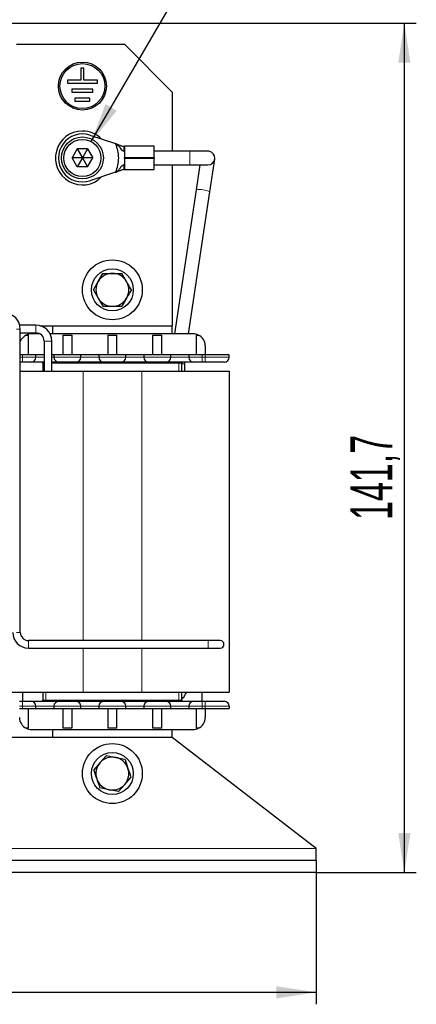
# Model space of a CAD drawing. Header units: millimetres. Extents: x 5 to 418, y 2 to 292.
# Tile 16 of 45: x 122 to 155, y 165 to 247. Entities that reach past the tile are written whole.
import ezdxf

# ---------------------------------------------------------------- set-up
doc = ezdxf.new("R2010")
doc.units = ezdxf.units.MM
doc.layers.add('SLD-0', color=7, linetype='Continuous')
doc.styles.add('SLDTEXTSTYLE0', font='TXT', dxfattribs={"width": 0.605})
doc.dimstyles.new('SLDDIMSTYLE0', dxfattribs={"dimtxt": 3.5, "dimasz": 3.302, "dimexe": 0, "dimexo": 0.0625, "dimgap": 0.875, "dimtad": 1, "dimlfac": 2, "dimrnd": 1e-09, "dimzin": 12, "dimdsep": 46, "dimtxsty": 'SLDTEXTSTYLE0', "dimsah": 1, "dimcen": 0.09, "dimadec": 0, "dimazin": 3, "dimtfac": 1, "dimtofl": 0, "dimtmove": 0, "dimatfit": 3, "dimfxl": 1, "dimfrac": 2, "dimtolj": 1, "dimtzin": 12, "dimarcsym": 0})
doc.dimstyles.new('SLDDIMSTYLE1', dxfattribs={"dimtxt": 0.18, "dimasz": 3.302, "dimexe": 0, "dimexo": 0.0625, "dimgap": 0, "dimtad": 0, "dimtih": 1, "dimtoh": 1, "dimdec": 0, "dimrnd": 1e-09, "dimzin": 0, "dimdsep": 46, "dimtxsty": 'Standard', "dimsah": 1, "dimcen": 0.09, "dimadec": 0, "dimazin": 0, "dimtfac": 3.302, "dimtdec": 0, "dimtofl": 0, "dimtmove": 0, "dimatfit": 3, "dimfxl": 1, "dimfrac": 2, "dimtolj": 1, "dimtzin": 0, "dimarcsym": 0})

# ---------------------------------------------------------------- blocks, each defined once
blk = doc.blocks.new('_D')
at = {"layer": 'SLD-0'}
for p, q in [((72.502, 175.868), (72.502, 164.868)), ((146.502, 175.868), (146.502, 164.868)), ((72.502, 165.868), (146.502, 165.868))]:
    blk.add_line(p, q, dxfattribs=at)
for points in [[(72.502, 165.868), (75.804, 165.36), (75.804, 166.376)], [(146.502, 165.868), (143.2, 166.376), (143.2, 165.36)]]:
    blk.add_solid(points, dxfattribs=at)
at = {"layer": 'SLD-0', "insert": (105.492, 170.38), "char_height": 3.5, "attachment_point": 1, "style": 'SLDTEXTSTYLE0'}
blk.add_mtext('148', dxfattribs=at)
blk = doc.blocks.new('_D_1')
at = {"layer": 'SLD-0', "color": 7}
for p, q in [((120.127, 246.718), (154.872, 246.718)), ((153.872, 175.868), (153.872, 246.718)), ((146.502, 175.868), (154.872, 175.868))]:
    blk.add_line(p, q, dxfattribs=at)
for points in [[(153.872, 246.718), (153.364, 243.416), (154.38, 243.416)], [(153.872, 175.868), (154.38, 179.17), (153.364, 179.17)]]:
    blk.add_solid(points, dxfattribs=at)
at = {"layer": 'SLD-0', "color": 7, "insert": (149.361, 205.278), "char_height": 3.5, "attachment_point": 1, "rotation": 90, "style": 'SLDTEXTSTYLE0'}
blk.add_mtext('141,7', dxfattribs=at)

msp = doc.modelspace()

# ---------------------------------------------------------------- linework, layer by layer
at = {"color": 7, "linetype": 'Continuous', "lineweight": 25}
for p, q in [((121.502, 244.9683), (130.502, 244.9683)), ((134.502, 240.9683), (130.502, 244.9683)), ((126.877, 242.9683), (126.877, 241.9683)), ((127.127, 242.9683), (126.877, 242.9683)), ((127.127, 241.9683), (127.127, 242.9683)), ((126.877, 241.9683), (125.752, 241.9683)), ((125.752, 241.9683), (125.752, 241.7183)), ((125.752, 241.7183), (128.252, 241.7183)), ((128.252, 241.9683), (127.127, 241.9683)), ((128.252, 241.7183), (128.252, 241.9683)), ((127.877, 241.2183), (126.127, 241.2183)), ((126.127, 241.2183), (126.127, 240.9683)), ((126.127, 240.9683), (127.877, 240.9683)), ((127.877, 240.9683), (127.877, 241.2183)), ((134.502, 240.9683), (134.502, 236.0433)), ((127.627, 240.4683), (126.377, 240.4683)), ((126.377, 240.4683), (126.377, 240.2183)), ((126.377, 240.2183), (127.627, 240.2183)), ((127.627, 240.2183), (127.627, 240.4683)), ((127.6294, 237.3673), (129.7526, 236.6659)), ((126.569, 236.2183), (126.136, 235.4683)), ((127.435, 236.2183), (126.569, 236.2183)), ((126.569, 236.2183), (127.002, 235.4683)), ((127.435, 236.2183), (127.002, 235.4683)), ((127.435, 236.2183), (127.868, 235.4683)), ((130.4894, 236.0408), (130.4661, 236.0393)), ((133.002, 236.4433), (130.502, 236.4433)), ((130.502, 236.4433), (130.502, 235.5058)), ((133.002, 235.5058), (133.002, 236.4433)), ((135.977, 236.0433), (133.002, 236.0433)), ((137.477, 236.0433), (135.977, 236.0433)), ((137.567, 236.0362), (137.477, 236.0433)), ((126.569, 234.7183), (126.136, 235.4683)), ((127.002, 235.4683), (126.136, 235.4683)), ((127.002, 235.4683), (126.569, 234.7183)), ((127.002, 235.4683), (127.435, 234.7183)), ((127.868, 235.4683), (127.002, 235.4683)), ((127.435, 234.7183), (127.868, 235.4683)), ((130.502, 235.5058), (133.002, 235.5058)), ((130.502, 235.4308), (130.502, 235.5058)), ((133.002, 235.4308), (130.502, 235.4308)), ((130.502, 235.4308), (130.502, 234.4933)), ((133.002, 235.5058), (133.002, 235.4308)), ((133.002, 234.4933), (133.002, 235.4308)), ((137.6347, 232.6483), (138.0456, 235.3828)), ((127.435, 234.7183), (126.569, 234.7183)), ((129.7526, 234.2707), (127.6294, 233.5692)), ((130.492, 234.4975), (130.4694, 234.5006)), ((130.502, 234.4933), (133.002, 234.4933)), ((133.002, 234.8933), (135.977, 234.8933)), ((134.502, 234.8933), (134.502, 221.4683)), ((135.977, 234.8933), (137.477, 234.8933)), ((136.8091, 234.8933), (136.4974, 232.8192)), ((136.4974, 232.8192), (134.6901, 220.7933)), ((135.853, 220.7933), (137.6347, 232.6483)), ((127.9143, 224.4683), (128.3112, 225.1558)), ((128.3112, 225.1558), (128.7082, 225.8433)), ((130.6928, 225.1558), (130.2959, 225.8433)), ((127.9143, 224.4683), (128.3112, 223.7808)), ((128.3112, 223.7808), (128.7082, 223.0933)), ((130.6928, 223.7808), (130.2959, 223.0933)), ((123.127, 221.5108), (121.7807, 221.5108)), ((121.8195, 195.8933), (121.8195, 221.1933)), ((123.459, 221.4683), (134.502, 221.4683)), ((124.502, 221.4683), (124.502, 220.7933)), ((134.502, 220.7933), (134.502, 221.4683)), ((121.8195, 220.8758), (123.127, 220.8758)), ((122.3161, 220.6933), (122.502, 220.6933)), ((122.502, 219.0433), (122.502, 220.6933)), ((123.4523, 220.7933), (122.752, 220.7933)), ((123.8095, 220.1933), (123.8095, 217.6933)), ((136.252, 220.7933), (124.3, 220.7933)), ((124.4445, 217.6933), (124.4445, 220.1933)), ((125.377, 220.6933), (125.377, 219.0433)), ((125.377, 220.6933), (126.127, 220.6933)), ((126.127, 220.6933), (126.127, 219.0433)), ((129.127, 220.6933), (129.127, 219.0433)), ((129.127, 220.6933), (129.877, 220.6933)), ((129.877, 219.0433), (129.877, 220.6933)), ((132.877, 219.0433), (132.877, 220.6933)), ((132.877, 220.6933), (133.627, 220.6933)), ((133.627, 219.0433), (133.627, 220.6933)), ((136.502, 220.6933), (136.6879, 220.6933)), ((136.502, 220.6933), (136.502, 219.0433)), ((137.252, 219.7933), (137.252, 219.0433)), ((122.002, 219.0433), (121.8195, 219.0433)), ((123.127, 219.0433), (122.002, 219.0433)), ((123.127, 218.8433), (123.127, 219.0433)), ((123.8095, 219.0433), (123.127, 219.0433)), ((124.627, 219.0433), (124.4445, 219.0433)), ((124.627, 219.0433), (124.627, 218.8433)), ((126.877, 219.0433), (124.627, 219.0433)), ((126.877, 218.8433), (126.877, 219.0433)), ((128.377, 219.0433), (126.877, 219.0433)), ((128.377, 219.0433), (128.377, 218.8433)), ((130.627, 219.0433), (128.377, 219.0433)), ((130.627, 218.8433), (130.627, 219.0433)), ((132.127, 219.0433), (130.627, 219.0433)), ((132.127, 219.0433), (132.127, 218.8433)), ((134.377, 219.0433), (132.127, 219.0433)), ((134.377, 218.8433), (134.377, 219.0433)), ((135.877, 219.0433), (134.377, 219.0433)), ((135.877, 219.0433), (135.877, 218.8433)), ((137.002, 219.0433), (135.877, 219.0433)), ((137.252, 219.0433), (137.002, 219.0433)), ((139.252, 219.0433), (137.252, 219.0433)), ((139.252, 218.8433), (139.252, 219.0433)), ((122.002, 218.4433), (121.8195, 218.4433)), ((121.8195, 217.6933), (127.052, 217.6933)), ((123.702, 218.3433), (123.702, 217.6933)), ((127.052, 217.6933), (131.952, 217.6933)), ((131.952, 217.6933), (139.252, 217.6933)), ((135.302, 217.6933), (135.302, 218.3433)), ((135.552, 218.2829), (135.5565, 218.4433)), ((135.552, 217.6933), (135.552, 218.2829)), ((137.252, 218.4433), (137.002, 218.4433)), ((139.252, 217.6933), (139.252, 190.8933)), ((137.502, 195.2108), (122.502, 195.2108)), ((138.502, 195.2108), (137.502, 195.2108)), ((122.502, 194.5758), (137.502, 194.5758)), ((137.502, 194.5758), (138.502, 194.5758)), ((119.752, 190.8933), (127.052, 190.8933)), ((122.002, 190.8933), (122.002, 190.1433)), ((123.702, 190.8933), (123.702, 190.2433)), ((127.052, 190.8933), (131.952, 190.8933)), ((131.952, 190.8933), (139.252, 190.8933)), ((135.302, 190.2433), (135.302, 190.8933)), ((137.002, 190.1433), (137.002, 190.8933)), ((121.752, 190.1433), (122.002, 190.1433)), ((123.127, 189.5433), (123.127, 189.7433)), ((124.627, 189.7433), (124.627, 189.5433)), ((126.877, 189.5433), (126.877, 189.7433)), ((128.377, 189.7433), (128.377, 189.5433)), ((130.627, 189.5433), (130.627, 189.7433)), ((132.127, 189.7433), (132.127, 189.5433)), ((134.377, 189.5433), (134.377, 189.7433)), ((135.877, 189.7433), (135.877, 189.5433)), ((137.002, 190.1433), (137.252, 190.1433)), ((139.252, 189.7433), (139.252, 189.5433)), ((121.752, 189.5433), (122.002, 189.5433)), ((122.002, 189.5433), (123.127, 189.5433)), ((122.502, 187.8933), (122.502, 189.5433)), ((123.127, 189.5433), (124.627, 189.5433)), ((124.627, 189.5433), (126.877, 189.5433)), ((125.377, 189.5433), (125.377, 187.8933)), ((126.127, 189.5433), (126.127, 187.8933)), ((126.877, 189.5433), (128.377, 189.5433)), ((128.377, 189.5433), (130.627, 189.5433)), ((129.127, 189.5433), (129.127, 187.8933)), ((129.877, 187.8933), (129.877, 189.5433)), ((130.627, 189.5433), (132.127, 189.5433)), ((132.127, 189.5433), (134.377, 189.5433)), ((132.877, 187.8933), (132.877, 189.5433)), ((133.627, 187.8933), (133.627, 189.5433)), ((134.377, 189.5433), (135.877, 189.5433)), ((135.877, 189.5433), (137.002, 189.5433)), ((136.502, 189.5433), (136.502, 187.8933)), ((137.002, 189.5433), (137.252, 189.5433)), ((137.252, 189.5433), (139.252, 189.5433)), ((137.252, 189.5433), (137.252, 188.7933)), ((122.502, 187.8933), (122.3161, 187.8933)), ((122.752, 187.7933), (136.252, 187.7933)), ((124.502, 187.7933), (124.502, 187.1183)), ((126.127, 187.8933), (125.377, 187.8933)), ((129.877, 187.8933), (129.127, 187.8933)), ((133.627, 187.8933), (132.877, 187.8933)), ((134.502, 187.1183), (134.502, 187.7933)), ((136.6879, 187.8933), (136.502, 187.8933)), ((134.502, 187.1183), (84.502, 187.1183)), ((146.502, 177.8683), (134.502, 187.1183)), ((128.4735, 185.0308), (127.9466, 184.437)), ((129.0004, 185.6247), (128.4735, 185.0308)), ((129.0004, 185.6247), (129.7781, 185.4653)), ((129.7781, 185.4653), (130.5558, 185.3059)), ((130.0037, 182.6119), (130.5305, 183.2057)), ((130.5305, 183.2057), (131.0574, 183.7995)), ((129.226, 182.7713), (128.4483, 182.9306)), ((130.0037, 182.6119), (129.226, 182.7713)), ((146.502, 176.8683), (146.502, 177.8683)), ((146.502, 176.8683), (72.502, 176.8683)), ((146.502, 176.8683), (146.502, 175.8683)), ((146.502, 175.8683), (72.502, 175.8683))]:
    msp.add_line(p, q, dxfattribs=at)
at = {"color": 7, "linetype": 'Continuous', "lineweight": 18}
for p, q in [((130.4661, 236.0393), (130.4694, 236.4359)), ((130.492, 236.0401), (130.4894, 236.0408)), ((135.977, 236.0362), (135.977, 236.0433)), ((135.977, 234.8933), (135.977, 236.0362)), ((130.4694, 234.5006), (130.4661, 234.8973)), ((121.502, 221.1933), (121.8195, 221.1933)), ((123.127, 221.1933), (123.127, 221.5108)), ((123.127, 220.8758), (123.127, 221.1933)), ((123.8095, 220.1933), (124.127, 220.1933)), ((124.127, 220.1933), (124.4445, 220.1933)), ((121.8195, 218.8433), (122.002, 218.8433)), ((122.002, 218.8433), (122.002, 219.0433)), ((122.002, 218.8433), (123.127, 218.8433)), ((122.002, 218.4433), (122.002, 218.8433)), ((123.8095, 218.8433), (123.127, 218.8433)), ((124.627, 218.8433), (124.4445, 218.8433)), ((124.627, 218.8433), (126.877, 218.8433)), ((128.377, 218.8433), (126.877, 218.8433)), ((128.377, 218.8433), (130.627, 218.8433)), ((132.127, 218.8433), (130.627, 218.8433)), ((132.127, 218.8433), (134.377, 218.8433)), ((135.877, 218.8433), (134.377, 218.8433)), ((135.877, 218.8433), (137.002, 218.8433)), ((137.002, 218.8433), (137.002, 219.0433)), ((137.002, 218.4433), (137.002, 218.8433)), ((137.002, 218.8433), (137.252, 218.8433)), ((137.252, 218.8433), (137.252, 219.0433)), ((137.252, 218.4433), (137.252, 218.8433)), ((137.252, 218.8433), (139.252, 218.8433)), ((123.8095, 218.3433), (123.702, 218.3433)), ((135.052, 218.3433), (124.4445, 218.3433)), ((127.052, 217.6933), (127.052, 195.2108)), ((131.952, 217.6933), (131.952, 195.2108)), ((135.052, 218.4433), (135.052, 218.3433)), ((135.302, 218.3433), (135.052, 218.3433)), ((135.052, 218.3433), (135.052, 217.6933)), ((135.302, 218.2829), (135.552, 218.2829)), ((121.502, 195.8933), (121.8195, 195.8933)), ((122.502, 194.8933), (122.502, 195.2108)), ((122.502, 194.5758), (122.502, 194.8933)), ((137.502, 194.8933), (137.502, 195.2108)), ((137.502, 194.5758), (137.502, 194.8933)), ((127.052, 194.5758), (127.052, 190.8933)), ((131.952, 194.5758), (131.952, 190.8933)), ((123.952, 190.2433), (123.952, 190.8933)), ((135.052, 190.8933), (135.052, 190.2433)), ((122.002, 189.7433), (121.752, 189.7433)), ((122.002, 190.1433), (122.002, 189.7433)), ((123.127, 189.7433), (122.002, 189.7433)), ((122.002, 189.7433), (122.002, 189.5433)), ((123.127, 189.7433), (124.627, 189.7433)), ((123.702, 190.2433), (123.952, 190.2433)), ((123.952, 190.2433), (135.052, 190.2433)), ((123.952, 190.2433), (123.952, 190.1433)), ((126.877, 189.7433), (124.627, 189.7433)), ((126.877, 189.7433), (128.377, 189.7433)), ((130.627, 189.7433), (128.377, 189.7433)), ((130.627, 189.7433), (132.127, 189.7433)), ((134.377, 189.7433), (132.127, 189.7433)), ((134.377, 189.7433), (135.877, 189.7433)), ((135.052, 190.2433), (135.052, 190.1433)), ((135.052, 190.2433), (135.302, 190.2433)), ((137.002, 189.7433), (135.877, 189.7433)), ((137.002, 190.1433), (137.002, 189.7433)), ((137.252, 189.7433), (137.002, 189.7433)), ((137.002, 189.7433), (137.002, 189.5433)), ((137.252, 190.1433), (137.252, 189.7433)), ((139.252, 189.7433), (137.252, 189.7433)), ((137.252, 189.7433), (137.252, 189.5433)), ((146.502, 177.8683), (72.502, 177.8683))]:
    msp.add_line(p, q, dxfattribs=at)
at = {"color": 7, "linetype": 'Continuous', "lineweight": 25}
for centre, radius in [((127.002, 241.4683), 2), ((127.002, 241.4683), 1.875), ((127.002, 235.4683), 1.75), ((127.002, 235.4683), 1.55), ((129.502, 224.4683), 2.5), ((129.502, 224.4683), 1.75), ((129.502, 184.1183), 2.5), ((129.502, 184.1183), 1.75)]:
    msp.add_circle(centre, radius, dxfattribs=at)
for centre, radius, start, end in [((127.002, 235.4683), 2.25, 90, 315.548471), ((127.002, 235.4683), 2, 71.717573, 288.282427), ((127.002, 235.4683), 2.25, 44.451529, 90), ((137.477, 235.4683), 0.575, 270, 80.997662), ((129.502, 224.4683), 1.375, 150, 210), ((129.502, 224.4683), 1.375, 90, 150), ((129.502, 224.4683), 1.375, 30, 90), ((129.502, 224.4683), 1.375, 330, 30), ((129.502, 224.4683), 1.375, 210, 270), ((129.502, 224.4683), 1.375, 270, 330), ((120.502, 221.1933), 1.3175, 0, 90), ((123.127, 220.1933), 1.3175, 0, 90), ((122.752, 219.7933), 1, 115.841933, 158.827934), ((122.752, 219.7933), 1, 90, 115.841933), ((123.127, 220.1933), 0.6825, 0, 90), ((136.252, 219.7933), 1, 64.158067, 90), ((136.252, 219.7933), 1, 0, 64.158067), ((122.727, 218.8433), 0.4, 270, 0), ((125.027, 218.8433), 0.4, 180, 270), ((126.477, 218.8433), 0.4, 270, 0), ((128.777, 218.8433), 0.4, 180, 270), ((130.227, 218.8433), 0.4, 270, 0), ((132.527, 218.8433), 0.4, 180, 270), ((133.977, 218.8433), 0.4, 270, 0), ((136.277, 218.8433), 0.4, 180, 270), ((138.852, 218.8433), 0.4, 270, 0), ((123.602, 218.3433), 0.1, 0, 90), ((135.402, 218.3433), 0.1, 90, 180), ((122.502, 195.8933), 1.3175, 180, 270), ((122.502, 195.8933), 0.6825, 180, 270), ((138.502, 194.8933), 0.3175, 0, 90), ((138.502, 194.8933), 0.3175, 270, 0), ((122.727, 189.7433), 0.4, 0, 90), ((123.602, 190.2433), 0.1, 270, 0), ((125.027, 189.7433), 0.4, 90, 180), ((126.477, 189.7433), 0.4, 0, 90), ((128.777, 189.7433), 0.4, 90, 180), ((130.227, 189.7433), 0.4, 0, 90), ((132.527, 189.7433), 0.4, 90, 180), ((133.977, 189.7433), 0.4, 0, 90), ((135.402, 190.2433), 0.1, 180, 270), ((136.277, 189.7433), 0.4, 90, 180), ((138.852, 189.7433), 0.4, 0, 90), ((122.752, 188.7933), 1, 180, 244.158067), ((136.252, 188.7933), 1, 295.841933, 360), ((122.752, 188.7933), 1, 244.158067, 270), ((136.252, 188.7933), 1, 270, 295.841933), ((129.502, 184.1183), 1.375, 138.418412, 198.418412), ((129.502, 184.1183), 1.375, 78.418412, 138.418412), ((129.502, 184.1183), 1.375, 18.418412, 78.418412), ((129.502, 184.1183), 1.375, 318.418412, 18.418412), ((129.502, 184.1183), 1.375, 198.418412, 258.418412), ((129.502, 184.1183), 1.375, 258.418412, 318.418412)]:
    msp.add_arc(centre, radius, start, end, dxfattribs=at)
at = {"color": 7, "linetype": 'Continuous', "lineweight": 18}
msp.add_arc((136.7982, 230.9513), 1.8919, 63.759366, 99.147103, dxfattribs=at)
at = {"color": 7, "linetype": 'Continuous', "lineweight": 25}
for points, knots in [([(129.7526, 236.6659), (129.825, 236.4727), (129.9698, 236.0863), (129.9913, 235.6743), (130.002, 235.4683)], [0, 0, 0, 0, 0.4999973, 1, 1, 1, 1]), ([(129.7526, 236.6659), (129.8388, 236.6144), (130.0204, 236.5061), (130.1685, 236.2791), (130.3077, 236.0936), (130.415, 236.0568), (130.4661, 236.0393)], [0, 0, 0, 0, 0.2689072, 0.5662678, 0.7936981, 1, 1, 1, 1]), ([(130.4694, 236.4359), (130.4099, 236.4369), (130.2875, 236.4389), (130.1598, 236.4928), (130.0253, 236.5576), (129.879, 236.6216), (129.7949, 236.651), (129.7526, 236.6659)], [0, 0, 0, 0, 0.2572779, 0.5285007, 0.7758389, 0.8871835, 1, 1, 1, 1]), ([(130.4694, 236.4359), (130.4761, 236.4366), (130.4849, 236.4375), (130.4906, 236.4388), (130.492, 236.4391)], [0, 0, 0, 0, 0.7570723, 1, 1, 1, 1]), ([(130.492, 236.4391), (130.4949, 236.4397), (130.5007, 236.4411), (130.5016, 236.442), (130.502, 236.4424)], [0, 0, 0, 0, 0.4896416, 1, 1, 1, 1]), ([(130.002, 235.4683), (129.9913, 235.2623), (129.9698, 234.8502), (129.825, 234.4639), (129.7526, 234.2707)], [0, 0, 0, 0, 0.5000027, 1, 1, 1, 1]), ([(130.4661, 234.8973), (130.4018, 234.8694), (130.2655, 234.8104), (130.1234, 234.5889), (129.9662, 234.3849), (129.8217, 234.3076), (129.7526, 234.2707)], [0, 0, 0, 0, 0.2647458, 0.5611477, 0.7902064, 1, 1, 1, 1]), ([(129.7526, 234.2707), (129.7949, 234.2855), (129.879, 234.315), (130.0253, 234.3789), (130.1598, 234.4437), (130.2875, 234.4977), (130.4099, 234.4997), (130.4694, 234.5006)], [0, 0, 0, 0, 0.1128165, 0.2241611, 0.4714993, 0.7427221, 1, 1, 1, 1]), ([(130.4661, 234.8973), (130.4738, 234.8971), (130.484, 234.8969), (130.4905, 234.8956), (130.492, 234.8952)], [0, 0, 0, 0, 0.76286238, 1, 1, 1, 1]), ([(130.502, 234.4942), (130.5016, 234.4946), (130.5008, 234.4954), (130.495, 234.4968), (130.492, 234.4975)], [0, 0, 0, 0, 0.4896468, 1, 1, 1, 1]), ([(128.7082, 225.8433), (128.7163, 225.8433), (128.756, 225.8433), (128.8275, 225.8433), (128.9227, 225.8433), (129.0183, 225.8433), (129.1144, 225.8433), (129.2108, 225.8433), (129.3077, 225.8433), (129.4048, 225.8433), (129.4696, 225.8433), (129.502, 225.8433)], [0, 0, 0, 0, 0.03103037, 0.15159925, 0.27220504, 0.39293959, 0.51372592, 0.63511506, 0.75657189, 0.8782467, 1, 1, 1, 1]), ([(129.502, 225.8433), (129.7028, 225.8433), (129.9692, 225.8433), (130.2314, 225.8433), (130.2959, 225.8433)], [0, 0, 0, 0, 0.7539542, 1, 1, 1, 1]), ([(131.0897, 224.4683), (131.0571, 224.5249), (130.9916, 224.6382), (130.8926, 224.8096), (130.8096, 224.9534), (130.743, 225.0689), (130.7095, 225.1268), (130.6928, 225.1558)], [0, 0, 0, 0, 0.2490849, 0.4986733, 0.748946, 0.8743105, 1, 1, 1, 1]), ([(131.0897, 224.4683), (131.0571, 224.4117), (130.9917, 224.2985), (130.8927, 224.1271), (130.8097, 223.9833), (130.743, 223.8677), (130.7095, 223.8098), (130.6928, 223.7808)], [0, 0, 0, 0, 0.24889783, 0.49836107, 0.74878574, 0.87431046, 1, 1, 1, 1]), ([(128.7082, 223.0933), (128.7163, 223.0933), (128.9779, 223.0933), (129.2441, 223.0933), (129.502, 223.0933)], [0, 0, 0, 0, 0.0310695, 1, 1, 1, 1]), ([(129.502, 223.0933), (129.552, 223.0933), (129.6521, 223.0933), (129.8023, 223.0933), (129.9524, 223.0933), (130.0847, 223.0933), (130.1992, 223.0933), (130.2636, 223.0933), (130.2959, 223.0933)], [0, 0, 0, 0, 0.1878644, 0.3760153, 0.5649477, 0.7541009, 0.8770306, 1, 1, 1, 1]), ([(122.727, 218.4433), (122.7173, 218.4433), (122.7022, 218.4433), (122.612, 218.4433), (122.5183, 218.4433), (122.403, 218.4433), (122.234, 218.4433), (122.0932, 218.4433), (122.002, 218.4433)], [0, 0, 0, 0, 0.2394429, 0.3696034, 0.4999999, 0.6301604, 0.7605571, 1, 1, 1, 1]), ([(123.8095, 218.4433), (123.6881, 218.4433), (123.4882, 218.4433), (123.2412, 218.4433), (123.0582, 218.4433), (122.9095, 218.4433), (122.7663, 218.4433), (122.7425, 218.4433), (122.727, 218.4433)], [0, 0, 0, 0, 0.2092513, 0.344624, 0.4801515, 0.6155244, 0.7510519, 1, 1, 1, 1]), ([(125.027, 218.4433), (125.0115, 218.4433), (124.9876, 218.4433), (124.8448, 218.4433), (124.6949, 218.4433), (124.558, 218.4433), (124.4662, 218.4433), (124.4445, 218.4433)], [0, 0, 0, 0, 0.3572044, 0.5514447, 0.745907, 0.9401473, 1, 1, 1, 1]), ([(126.477, 218.4433), (126.4673, 218.4433), (126.4522, 218.4433), (126.362, 218.4433), (126.2683, 218.4433), (126.153, 218.4433), (125.984, 218.4433), (125.752, 218.4433), (125.5201, 218.4433), (125.3512, 218.4433), (125.2358, 218.4433), (125.1421, 218.4433), (125.0518, 218.4433), (125.0368, 218.4433), (125.027, 218.4433)], [0, 0, 0, 0, 0.1197215, 0.1848017, 0.2499999, 0.3150802, 0.3802785, 0.5, 0.6197215, 0.6848017, 0.7499999, 0.8150802, 0.8802785, 1, 1, 1, 1]), ([(128.777, 218.4433), (128.7616, 218.4433), (128.7377, 218.4433), (128.5946, 218.4433), (128.446, 218.4433), (128.263, 218.4433), (127.995, 218.4433), (127.627, 218.4433), (127.2591, 218.4433), (126.9911, 218.4433), (126.8082, 218.4433), (126.6595, 218.4433), (126.5163, 218.4433), (126.4925, 218.4433), (126.477, 218.4433)], [0, 0, 0, 0, 0.1197215, 0.1848235, 0.25, 0.315102, 0.3802785, 0.5, 0.6197215, 0.6848235, 0.75, 0.815102, 0.8802785, 1, 1, 1, 1]), ([(130.227, 218.4433), (130.2173, 218.4433), (130.2022, 218.4433), (130.112, 218.4433), (130.0183, 218.4433), (129.903, 218.4433), (129.734, 218.4433), (129.502, 218.4433), (129.2701, 218.4433), (129.1012, 218.4433), (128.9858, 218.4433), (128.8921, 218.4433), (128.8018, 218.4433), (128.7868, 218.4433), (128.777, 218.4433)], [0, 0, 0, 0, 0.1197215, 0.1848017, 0.2499999, 0.3150802, 0.3802785, 0.5, 0.6197215, 0.6848017, 0.7499999, 0.8150802, 0.8802785, 1, 1, 1, 1]), ([(132.527, 218.4433), (132.5116, 218.4433), (132.4877, 218.4433), (132.3446, 218.4433), (132.196, 218.4433), (132.013, 218.4433), (131.745, 218.4433), (131.377, 218.4433), (131.0091, 218.4433), (130.7411, 218.4433), (130.5582, 218.4433), (130.4095, 218.4433), (130.2663, 218.4433), (130.2425, 218.4433), (130.227, 218.4433)], [0, 0, 0, 0, 0.11972147, 0.18482351, 0.24999997, 0.31510204, 0.38027853, 0.5, 0.61972147, 0.68482351, 0.74999997, 0.81510204, 0.88027853, 1, 1, 1, 1]), ([(133.977, 218.4433), (133.9673, 218.4433), (133.9522, 218.4433), (133.862, 218.4433), (133.7683, 218.4433), (133.653, 218.4433), (133.484, 218.4433), (133.252, 218.4433), (133.0201, 218.4433), (132.8512, 218.4433), (132.7358, 218.4433), (132.6421, 218.4433), (132.5518, 218.4433), (132.5368, 218.4433), (132.527, 218.4433)], [0, 0, 0, 0, 0.1197215, 0.1848017, 0.2499999, 0.3150802, 0.3802785, 0.5, 0.6197215, 0.6848017, 0.7499999, 0.8150802, 0.8802785, 1, 1, 1, 1]), ([(136.277, 218.4433), (136.2616, 218.4433), (136.2377, 218.4433), (136.0946, 218.4433), (135.946, 218.4433), (135.763, 218.4433), (135.495, 218.4433), (135.127, 218.4433), (134.7591, 218.4433), (134.4911, 218.4433), (134.3082, 218.4433), (134.1595, 218.4433), (134.0163, 218.4433), (133.9925, 218.4433), (133.977, 218.4433)], [0, 0, 0, 0, 0.1197215, 0.1848235, 0.25, 0.315102, 0.3802785, 0.5, 0.6197215, 0.6848235, 0.75, 0.815102, 0.8802785, 1, 1, 1, 1]), ([(137.002, 218.4433), (136.9108, 218.4433), (136.7701, 218.4433), (136.6012, 218.4433), (136.4858, 218.4433), (136.3921, 218.4433), (136.3018, 218.4433), (136.2868, 218.4433), (136.277, 218.4433)], [0, 0, 0, 0, 0.2394429, 0.3696034, 0.4999999, 0.6301604, 0.7605571, 1, 1, 1, 1]), ([(138.852, 218.4433), (138.8305, 218.4433), (138.7974, 218.4433), (138.5981, 218.4433), (138.3914, 218.4433), (138.1368, 218.4433), (137.7639, 218.4433), (137.4532, 218.4433), (137.252, 218.4433)], [0, 0, 0, 0, 0.23944295, 0.36966796, 0.49999995, 0.63022502, 0.76055705, 1, 1, 1, 1]), ([(135.302, 190.3142), (135.3852, 190.4069), (135.5459, 190.586), (135.6427, 190.7933), (135.6894, 190.8933)], [0, 0, 0, 0, 0.5177576, 1, 1, 1, 1]), ([(122.002, 190.1433), (122.0932, 190.1433), (122.2339, 190.1433), (122.4029, 190.1433), (122.5182, 190.1433), (122.6119, 190.1433), (122.7022, 190.1433), (122.7173, 190.1433), (122.727, 190.1433)], [0, 0, 0, 0, 0.2394429, 0.3696034, 0.4999999, 0.6301604, 0.7605571, 1, 1, 1, 1]), ([(122.727, 190.1433), (122.7425, 190.1433), (122.7663, 190.1433), (122.9095, 190.1433), (123.0581, 190.1433), (123.2411, 190.1433), (123.5091, 190.1433), (123.877, 190.1433), (124.2449, 190.1433), (124.5129, 190.1433), (124.6959, 190.1433), (124.8445, 190.1433), (124.9877, 190.1433), (125.0116, 190.1433), (125.027, 190.1433)], [0, 0, 0, 0, 0.1197215, 0.1848235, 0.25, 0.315102, 0.3802785, 0.5, 0.6197215, 0.6848235, 0.75, 0.815102, 0.8802785, 1, 1, 1, 1]), ([(125.027, 190.1433), (125.0368, 190.1433), (125.0518, 190.1433), (125.142, 190.1433), (125.2357, 190.1433), (125.3511, 190.1433), (125.52, 190.1433), (125.752, 190.1433), (125.9839, 190.1433), (126.1529, 190.1433), (126.2682, 190.1433), (126.3619, 190.1433), (126.4522, 190.1433), (126.4673, 190.1433), (126.477, 190.1433)], [0, 0, 0, 0, 0.1197215, 0.1848017, 0.2499999, 0.3150802, 0.3802785, 0.5, 0.6197215, 0.6848017, 0.7499999, 0.8150802, 0.8802785, 1, 1, 1, 1]), ([(126.477, 190.1433), (126.4925, 190.1433), (126.5163, 190.1433), (126.6595, 190.1433), (126.8081, 190.1433), (126.9911, 190.1433), (127.2591, 190.1433), (127.627, 190.1433), (127.9949, 190.1433), (128.2629, 190.1433), (128.4459, 190.1433), (128.5945, 190.1433), (128.7377, 190.1433), (128.7616, 190.1433), (128.777, 190.1433)], [0, 0, 0, 0, 0.1197215, 0.1848235, 0.25, 0.315102, 0.3802785, 0.5, 0.6197215, 0.6848235, 0.75, 0.815102, 0.8802785, 1, 1, 1, 1]), ([(128.777, 190.1433), (128.7868, 190.1433), (128.8018, 190.1433), (128.892, 190.1433), (128.9857, 190.1433), (129.1011, 190.1433), (129.27, 190.1433), (129.502, 190.1433), (129.7339, 190.1433), (129.9029, 190.1433), (130.0182, 190.1433), (130.1119, 190.1433), (130.2022, 190.1433), (130.2173, 190.1433), (130.227, 190.1433)], [0, 0, 0, 0, 0.1197215, 0.1848017, 0.2499999, 0.3150802, 0.3802785, 0.5, 0.6197215, 0.6848017, 0.7499999, 0.8150802, 0.8802785, 1, 1, 1, 1]), ([(130.227, 190.1433), (130.2425, 190.1433), (130.2663, 190.1433), (130.4095, 190.1433), (130.5581, 190.1433), (130.7411, 190.1433), (131.0091, 190.1433), (131.377, 190.1433), (131.7449, 190.1433), (132.0129, 190.1433), (132.1959, 190.1433), (132.3445, 190.1433), (132.4877, 190.1433), (132.5116, 190.1433), (132.527, 190.1433)], [0, 0, 0, 0, 0.1197215, 0.1848235, 0.25, 0.315102, 0.3802785, 0.5, 0.6197215, 0.6848235, 0.75, 0.815102, 0.8802785, 1, 1, 1, 1]), ([(132.527, 190.1433), (132.5368, 190.1433), (132.5518, 190.1433), (132.642, 190.1433), (132.7357, 190.1433), (132.8511, 190.1433), (133.02, 190.1433), (133.252, 190.1433), (133.4839, 190.1433), (133.6529, 190.1433), (133.7682, 190.1433), (133.8619, 190.1433), (133.9522, 190.1433), (133.9673, 190.1433), (133.977, 190.1433)], [0, 0, 0, 0, 0.1197215, 0.1848017, 0.2499999, 0.3150802, 0.3802785, 0.5, 0.6197215, 0.6848017, 0.7499999, 0.8150802, 0.8802785, 1, 1, 1, 1]), ([(133.977, 190.1433), (133.9925, 190.1433), (134.0163, 190.1433), (134.1595, 190.1433), (134.3081, 190.1433), (134.4911, 190.1433), (134.7591, 190.1433), (135.127, 190.1433), (135.4949, 190.1433), (135.7629, 190.1433), (135.9459, 190.1433), (136.0945, 190.1433), (136.2377, 190.1433), (136.2616, 190.1433), (136.277, 190.1433)], [0, 0, 0, 0, 0.1197215, 0.1848235, 0.25, 0.315102, 0.3802785, 0.5, 0.6197215, 0.6848235, 0.75, 0.815102, 0.8802785, 1, 1, 1, 1]), ([(136.277, 190.1433), (136.2868, 190.1433), (136.3018, 190.1433), (136.392, 190.1433), (136.4857, 190.1433), (136.6011, 190.1433), (136.77, 190.1433), (136.9108, 190.1433), (137.002, 190.1433)], [0, 0, 0, 0, 0.2394429, 0.3696034, 0.4999999, 0.6301604, 0.7605571, 1, 1, 1, 1]), ([(137.252, 190.1433), (137.4532, 190.1433), (137.7639, 190.1433), (138.1367, 190.1433), (138.3913, 190.1433), (138.5981, 190.1433), (138.7973, 190.1433), (138.8305, 190.1433), (138.852, 190.1433)], [0, 0, 0, 0, 0.2394429, 0.369668, 0.5, 0.630225, 0.7605571, 1, 1, 1, 1]), ([(130.5558, 185.3059), (130.5583, 185.2982), (130.641, 185.0499), (130.7251, 184.7974), (130.8066, 184.5527)], [0, 0, 0, 0, 0.0310695, 1, 1, 1, 1]), ([(127.9466, 184.437), (127.9492, 184.4293), (128.0319, 184.1811), (128.116, 183.9285), (128.1975, 183.6838)], [0, 0, 0, 0, 0.0310695, 1, 1, 1, 1]), ([(130.8066, 184.5527), (130.87, 184.3622), (130.9542, 184.1095), (131.037, 183.8607), (131.0574, 183.7995)], [0, 0, 0, 0, 0.75395418, 1, 1, 1, 1]), ([(128.1975, 183.6838), (128.2609, 183.4933), (128.345, 183.2406), (128.4279, 182.9919), (128.4483, 182.9306)], [0, 0, 0, 0, 0.7539542, 1, 1, 1, 1])]:
    msp.add_open_spline(points, degree=3, knots=knots, dxfattribs=at)

# ---------------------------------------------------------------- dimensions: what is measured, and where the dimension line sits
at = {"layer": 'SLD-0', "color": 7}
dim = msp.add_linear_dim(base=(153.8723, 246.7183), p1=(146.502, 175.8683), p2=(120.127, 246.7183), angle=90, dimstyle='SLDDIMSTYLE0', dxfattribs=at)
dim.commit()
dim.dimension.update_dxf_attribs({"geometry": '_D_1', "text_midpoint": (153.8723, 211.2933), "dimtype": 160})
at = {"layer": 'SLD-0'}
dim = msp.add_linear_dim(base=(146.502, 165.8683), p1=(72.502, 175.8683), p2=(146.502, 175.8683), dimstyle='SLDDIMSTYLE0', dxfattribs=at)
dim.commit()
dim.dimension.update_dxf_attribs({"geometry": '_D', "text_midpoint": (109.502, 165.8683), "dimtype": 160})

# ---------------------------------------------------------------- leaders
msp.add_leader([(127.7432, 236.8296), (135.859, 250.7935)], dimstyle='SLDDIMSTYLE1', dxfattribs=at)

doc.saveas('drawing.dxf')
